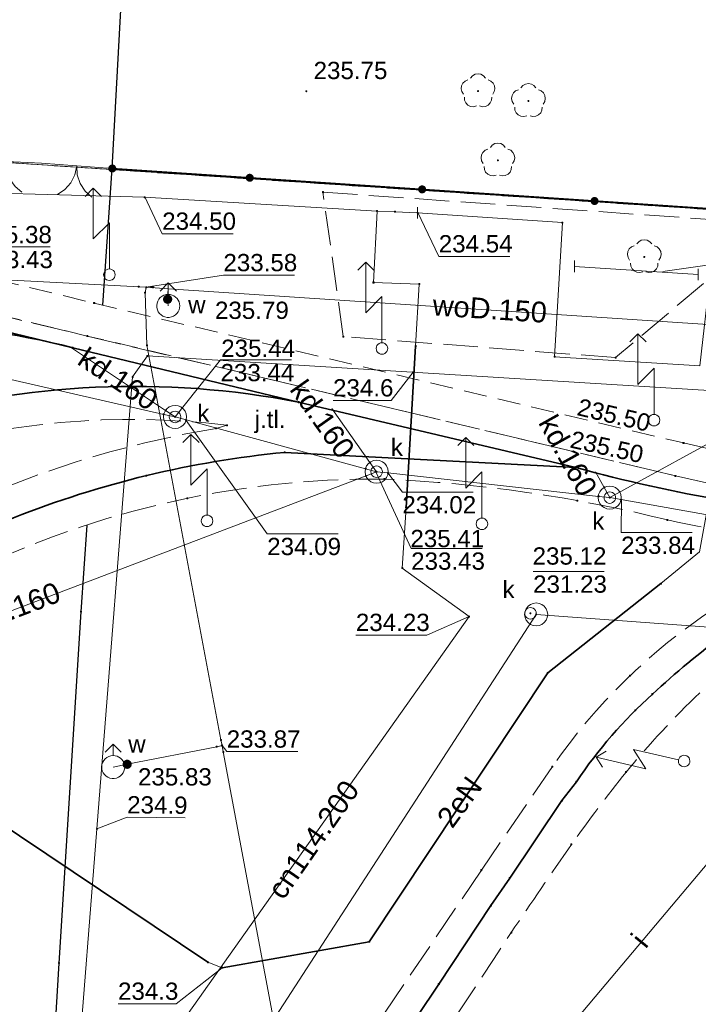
# Model space of a CAD drawing. Header units: metres. Extents: x 6603648 to 6604252, y 5739748 to 5740166.
# Tile 69 of 114: x 6603808 to 6603838, y 5740089 to 5740132. Entities that reach past the tile are written whole.
import ezdxf
from ezdxf.enums import TextEntityAlignment as Align

# ---------------------------------------------------------------- set-up
doc = ezdxf.new("R2010")
doc.units = ezdxf.units.M
for name, pattern in [('PRZER1-1', [1, 0.5, -0.5]), ('PRZER2-1', [1.5, 1, -0.5]), ('PRZER3-1', [2, 1.5, -0.5])]:
    doc.linetypes.add(name, pattern=pattern)
doc.layers.get('0').update_dxf_attribs({"linetype": 'CONTINUOUS'})
for name, color, linetype, lineweight, true_color in [('GEPPGD', 7, 'CONTINUOUS', 18, 0x008000), ('GESDZI', 7, 'CONTINUOUS', 18, 0x008000), ('GESUZY', 7, 'CONTINUOUS', 18, 0x008000), ('GSLKBR', 7, 'CONTINUOUS', 18, 0x0a0909), ('GSLKOG', 7, 'CONTINUOUS', 35, 0x0a0909), ('GSLKOU', 7, 'CONTINUOUS', 18, 0x0a0909), ('GSLKRW', 7, 'CONTINUOUS', 25, 0x0a0909), ('GSLTTR', 7, 'CONTINUOUS', 35, 0x0a0909), ('GSPPRB', 7, 'CONTINUOUS', 18, 0x0a0909), ('GSPRDL', 7, 'CONTINUOUS', 18, 0x008000), ('GSPWPS', 7, 'CONTINUOUS', 13, 0x0a0909), ('GSPWPS_O', 7, 'CONTINUOUS', 13, 0x0a0909), ('GSSKOA', 7, 'CONTINUOUS', 18, 0x0a0909), ('GSSKOA_O', 7, 'CONTINUOUS', 18, 0x0a0909), ('GSSKOD', 7, 'CONTINUOUS', 18, 0x0a0909), ('GULCNP', 7, 'CONTINUOUS', 18, 0xd200d2), ('GULCNP_O', 7, 'CONTINUOUS', 18, 0xd200d2), ('GULCOR', 7, 'CONTINUOUS', 35, 0xd200d2), ('GULENN', 1, 'CONTINUOUS', 18, 0xff0000), ('GULENN_O', 1, 'CONTINUOUS', 18, 0xff0000), ('GULEOR', 1, 'CONTINUOUS', 35, 0xff0000), ('GULIPR', 7, 'CONTINUOUS', 18, 0x0a0909), ('GULIPR_O', 7, 'CONTINUOUS', 18, 0x0a0909), ('GULKDP', 7, 'CONTINUOUS', 18, 0x803300), ('GULKDP_O', 7, 'CONTINUOUS', 18, 0x803300), ('GULWOP', 5, 'CONTINUOUS', 18, 0x0000ff), ('GULWOP_O', 5, 'CONTINUOUS', 18, 0x0000ff), ('GUPCZC', 7, 'CONTINUOUS', 18, 0x0a0909), ('GUPISL', 7, 'CONTINUOUS', 18, 0x0a0909), ('GUPKSD', 7, 'CONTINUOUS', 18, 0x803300), ('GUPKWZ', 7, 'CONTINUOUS', 18, 0x0a0909), ('GUPKWZ_O', 7, 'CONTINUOUS', 18, 0x0a0909), ('GUPWDT', 7, 'CONTINUOUS', 18, 0x0a0909)]:
    doc.layers.add(name, color=color, linetype=linetype, lineweight=lineweight, true_color=true_color)
for name, color, linetype, true_color in [('GUPCSH', 7, 'CONTINUOUS', 0xd200d2), ('GUPCSH_O', 7, 'CONTINUOUS', 0xd200d2), ('GUPESH', 1, 'CONTINUOUS', 0xff0000), ('GUPESH_O', 1, 'CONTINUOUS', 0xff0000), ('GUPKSH', 7, 'CONTINUOUS', 0x803300), ('GUPKSH_O', 7, 'CONTINUOUS', 0x803300), ('GUPWSH', 5, 'CONTINUOUS', 0x0000ff), ('GUPWSH_O', 5, 'CONTINUOUS', 0x0000ff), ('GUPWZA', 7, 'CONTINUOUS', 0x0a0909), ('GUPWZA_O', 7, 'CONTINUOUS', 0x0a0909)]:
    doc.layers.add(name, color=color, linetype=linetype, true_color=true_color)
doc.styles.add('Arial', font='arial.ttf')

# ---------------------------------------------------------------- blocks, each defined once
blk = doc.blocks.new('GSPPRB0')
at = {"color": 0, "lineweight": 18}
blk.add_lwpolyline([(-0.007955, 0.0225), (0.007955, 0.0225), (0.0225, 0.007955), (0.0225, -0.007955), (0.007955, -0.0225), (-0.007955, -0.0225), (-0.0225, -0.007955), (-0.0225, 0.007955)], close=True, dxfattribs=at)
blk = doc.blocks.new('GSPWPS1')
blk.add_hatch(color=0).paths.add_polyline_path([(0, 0.045), (-0.011647, 0.043467), (-0.0225, 0.038971), (-0.03182, 0.03182), (-0.038971, 0.0225), (-0.043467, 0.011647), (-0.045, 0), (-0.043467, -0.011647), (-0.038971, -0.0225), (-0.03182, -0.03182), (-0.0225, -0.038971), (-0.011647, -0.043467), (0, -0.045), (0.011647, -0.043467), (0.0225, -0.038971), (0.03182, -0.03182), (0.038971, -0.0225), (0.043467, -0.011647), (0.045, 0), (0.043467, 0.011647), (0.038971, 0.0225), (0.03182, 0.03182), (0.0225, 0.038971), (0.011647, 0.043467)])
blk = doc.blocks.new('GUPISL1_5')
at = {"color": 0}
for points in [[(3.396745, 1.05234), (3.75, 0.7), (3.396745, 0.34766)], [(0.25, 0), (2.25, 0), (1.55, 0.7), (3.75, 0.7)]]:
    blk.add_lwpolyline(points, dxfattribs=at)
blk.add_lwpolyline([(0.25, 0), (0.241481, -0.064705), (0.216506, -0.125), (0.176777, -0.176777), (0.125, -0.216506), (0.064705, -0.241481), (0, -0.25), (-0.064705, -0.241481), (-0.125, -0.216506), (-0.176777, -0.176777), (-0.216506, -0.125), (-0.241481, -0.064705), (-0.25, 0), (-0.241481, 0.064705), (-0.216506, 0.125), (-0.176777, 0.176777), (-0.125, 0.216506), (-0.064705, 0.241481), (0, 0.25), (0.064705, 0.241481), (0.125, 0.216506), (0.176777, 0.176777), (0.216506, 0.125), (0.241481, 0.064705)], close=True, dxfattribs=at)
blk = doc.blocks.new('GUPESH1')
blk.add_hatch(color=0).paths.add_polyline_path([(0, 0.045), (-0.011647, 0.043467), (-0.0225, 0.038971), (-0.03182, 0.03182), (-0.038971, 0.0225), (-0.043467, 0.011647), (-0.045, 0), (-0.043467, -0.011647), (-0.038971, -0.0225), (-0.03182, -0.03182), (-0.0225, -0.038971), (-0.011647, -0.043467), (0, -0.045), (0.011647, -0.043467), (0.0225, -0.038971), (0.03182, -0.03182), (0.038971, -0.0225), (0.043467, -0.011647), (0.045, 0), (0.043467, 0.011647), (0.038971, 0.0225), (0.03182, 0.03182), (0.0225, 0.038971), (0.011647, 0.043467)])
blk = doc.blocks.new('GUPWDT1')
at = {"color": 0}
blk.add_lwpolyline([(0.5, 0), (0.492404, -0.086824), (0.469846, -0.17101), (0.433013, -0.25), (0.383022, -0.321394), (0.321394, -0.383022), (0.25, -0.433013), (0.17101, -0.469846), (0.086824, -0.492404), (0, -0.5), (-0.086824, -0.492404), (-0.17101, -0.469846), (-0.25, -0.433013), (-0.32743, -0.377875), (-0.393027, -0.309079), (-0.444418, -0.229113), (-0.479746, -0.140866), (-0.497736, -0.047528), (-0.497736, 0.047528), (-0.479746, 0.140866), (-0.444418, 0.229113), (-0.393027, 0.309079), (-0.32743, 0.377875), (-0.25, 0.433013), (-0.163534, 0.4725), (-0.071157, 0.494911), (0.023791, 0.499434), (0.117879, 0.485906), (0.207708, 0.454816), (0.290028, 0.407288), (0.361867, 0.34504), (0.420627, 0.27032), (0.464184, 0.185831), (0.490964, 0.094626)], close=True, dxfattribs=at)
for points in [[(0.5, 0), (1, 0)], [(0.646447, 0.353553), (1, 0), (0.646447, -0.353553)]]:
    blk.add_lwpolyline(points, dxfattribs=at)
blk = doc.blocks.new('GUPWZA1')
blk.add_hatch(color=0).paths.add_polyline_path([(0, 0.2), (-0.051764, 0.193185), (-0.1, 0.173205), (-0.141421, 0.141421), (-0.173205, 0.1), (-0.193185, 0.051764), (-0.2, 0), (-0.193185, -0.051764), (-0.173205, -0.1), (-0.141421, -0.141421), (-0.1, -0.173205), (-0.051764, -0.193185), (0, -0.2), (0.051764, -0.193185), (0.1, -0.173205), (0.141421, -0.141421), (0.173205, -0.1), (0.193185, -0.051764), (0.2, 0), (0.193185, 0.051764), (0.173205, 0.1), (0.141421, 0.141421), (0.1, 0.173205), (0.051764, 0.193185)])
blk = doc.blocks.new('GUPKWZ1_1')
at = {"color": 0}
blk.add_lwpolyline([(0.25, 0), (0.241481, -0.064705), (0.216506, -0.125), (0.176777, -0.176777), (0.125, -0.216506), (0.064705, -0.241481), (0, -0.25), (-0.064705, -0.241481), (-0.125, -0.216506), (-0.176777, -0.176777), (-0.216506, -0.125), (-0.241481, -0.064705), (-0.25, 0), (-0.241481, 0.064705), (-0.216506, 0.125), (-0.176777, 0.176777), (-0.125, 0.216506), (-0.064705, 0.241481), (0, 0.25), (0.064705, 0.241481), (0.125, 0.216506), (0.176777, 0.176777), (0.216506, 0.125), (0.241481, 0.064705)], close=True, dxfattribs=at)
blk = doc.blocks.new('GSPRDL1')
blk.add_hatch(color=0).paths.add_polyline_path([(-0.045, 0), (-0.042798, -0.013906), (-0.036406, -0.02645), (-0.02645, -0.036406), (-0.013906, -0.042798), (0, -0.045), (0.013906, -0.042798), (0.02645, -0.036406), (0.036406, -0.02645), (0.042798, -0.013906), (0.045, 0), (0.042798, 0.013906), (0.036406, 0.02645), (0.02645, 0.036406), (0.013906, 0.042798), (0, 0.045), (-0.013906, 0.042798), (-0.02645, 0.036406), (-0.036406, 0.02645), (-0.042798, 0.013906)])
at = {"color": 0}
for points in [[(-0.646351, 0.068773), (-0.677512, 0.194901), (-0.663766, 0.324092), (-0.606763, 0.440839), (-0.513345, 0.531129), (-0.394725, 0.584125), (-0.265141, 0.593465)], [(-0.134326, 0.635969), (-0.024001, 0.70458), (0.103115, 0.731429), (0.231763, 0.713292), (0.346501, 0.652348), (0.433559, 0.55591), (0.482485, 0.435555)], [(0.563333, 0.324277), (0.662679, 0.240553), (0.727494, 0.127956), (0.75, 0), (0.727494, -0.127956), (0.662679, -0.240553), (0.563333, -0.324277)], [(-0.265141, -0.593465), (-0.394725, -0.584125), (-0.513345, -0.531129), (-0.606763, -0.440839), (-0.663766, -0.324092), (-0.677512, -0.194901), (-0.646351, -0.068773)], [(0.482485, -0.435555), (0.433559, -0.55591), (0.346501, -0.652348), (0.231763, -0.713292), (0.103115, -0.731429), (-0.024001, -0.70458), (-0.134326, -0.635969)]]:
    blk.add_lwpolyline(points, dxfattribs=at)
blk = doc.blocks.new('GUPKSD1_1')
at = {"color": 0}
blk.add_lwpolyline([(0.5, 0), (0.482963, -0.12941), (0.433013, -0.25), (0.353553, -0.353553), (0.25, -0.433013), (0.12941, -0.482963), (0, -0.5), (-0.12941, -0.482963), (-0.25, -0.433013), (-0.353553, -0.353553), (-0.433013, -0.25), (-0.482963, -0.12941), (-0.5, 0), (-0.482963, 0.12941), (-0.433013, 0.25), (-0.353553, 0.353553), (-0.25, 0.433013), (-0.12941, 0.482963), (0, 0.5), (0.12941, 0.482963), (0.25, 0.433013), (0.353553, 0.353553), (0.433013, 0.25), (0.482963, 0.12941)], close=True, dxfattribs=at)
blk = doc.blocks.new('GEPPGD1_2')
blk.add_hatch(color=0).paths.add_polyline_path([(-0.045, 0), (-0.042798, -0.013906), (-0.036406, -0.02645), (-0.02645, -0.036406), (-0.013906, -0.042798), (0, -0.045), (0.013906, -0.042798), (0.02645, -0.036406), (0.036406, -0.02645), (0.042798, -0.013906), (0.045, 0), (0.042798, 0.013906), (0.036406, 0.02645), (0.02645, 0.036406), (0.013906, 0.042798), (0, 0.045), (-0.013906, 0.042798), (-0.02645, 0.036406), (-0.036406, 0.02645), (-0.042798, 0.013906)])
blk = doc.blocks.new('GUPKSH1')
blk.add_hatch(color=0).paths.add_polyline_path([(0, 0.045), (-0.011647, 0.043467), (-0.0225, 0.038971), (-0.03182, 0.03182), (-0.038971, 0.0225), (-0.043467, 0.011647), (-0.045, 0), (-0.043467, -0.011647), (-0.038971, -0.0225), (-0.03182, -0.03182), (-0.0225, -0.038971), (-0.011647, -0.043467), (0, -0.045), (0.011647, -0.043467), (0.0225, -0.038971), (0.03182, -0.03182), (0.038971, -0.0225), (0.043467, -0.011647), (0.045, 0), (0.043467, 0.011647), (0.038971, 0.0225), (0.03182, 0.03182), (0.0225, 0.038971), (0.011647, 0.043467)])
blk = doc.blocks.new('GUPWSH1')
blk.add_hatch(color=0).paths.add_polyline_path([(0, 0.045), (-0.011647, 0.043467), (-0.0225, 0.038971), (-0.03182, 0.03182), (-0.038971, 0.0225), (-0.043467, 0.011647), (-0.045, 0), (-0.043467, -0.011647), (-0.038971, -0.0225), (-0.03182, -0.03182), (-0.0225, -0.038971), (-0.011647, -0.043467), (0, -0.045), (0.011647, -0.043467), (0.0225, -0.038971), (0.03182, -0.03182), (0.038971, -0.0225), (0.043467, -0.011647), (0.045, 0), (0.043467, 0.011647), (0.038971, 0.0225), (0.03182, 0.03182), (0.0225, 0.038971), (0.011647, 0.043467)])
blk = doc.blocks.new('GUPCZC1')
at = {"color": 0}
blk.add_lwpolyline([(0, 0.25), (0, -0.25)], dxfattribs=at)
blk = doc.blocks.new('GUPCSH1')
blk.add_hatch(color=0).paths.add_polyline_path([(0, 0.045), (-0.011647, 0.043467), (-0.0225, 0.038971), (-0.03182, 0.03182), (-0.038971, 0.0225), (-0.043467, 0.011647), (-0.045, 0), (-0.043467, -0.011647), (-0.038971, -0.0225), (-0.03182, -0.03182), (-0.0225, -0.038971), (-0.011647, -0.043467), (0, -0.045), (0.011647, -0.043467), (0.0225, -0.038971), (0.03182, -0.03182), (0.038971, -0.0225), (0.043467, -0.011647), (0.045, 0), (0.043467, 0.011647), (0.038971, 0.0225), (0.03182, 0.03182), (0.0225, 0.038971), (0.011647, 0.043467)])
blk = doc.blocks.new('GSLKBR1')
at = {"color": 0}
for points in [[(0, 0), (-0.051111, -0.388229), (-0.200962, -0.75), (-0.43934, -1.06066), (-0.75, -1.299038)], [(0.75, -1.299038), (0.43934, -1.06066), (0.200962, -0.75), (0.051111, -0.388229), (0, 0)]]:
    blk.add_lwpolyline(points, dxfattribs=at)
blk = doc.blocks.new('GSLKOG2')
blk.add_hatch(color=0).paths.add_polyline_path([(0, 0.175), (-0.045293, 0.169037), (-0.0875, 0.151554), (-0.123744, 0.123744), (-0.151554, 0.0875), (-0.169037, 0.045293), (-0.175, 0), (-0.169037, -0.045293), (-0.151554, -0.0875), (-0.123744, -0.123744), (-0.0875, -0.151554), (-0.045293, -0.169037), (0, -0.175), (0.045293, -0.169037), (0.0875, -0.151554), (0.123744, -0.123744), (0.151554, -0.0875), (0.169037, -0.045293), (0.175, 0), (0.169037, 0.045293), (0.151554, 0.0875), (0.123744, 0.123744), (0.0875, 0.151554), (0.045293, 0.169037)])
blk = doc.blocks.new('GSLKOG1')
blk.add_hatch(color=0).paths.add_polyline_path([(0, 0.175), (-0.045293, 0.169037), (-0.0875, 0.151554), (-0.123744, 0.123744), (-0.151554, 0.0875), (-0.169037, 0.045293), (-0.175, 0), (-0.169037, -0.045293), (-0.151554, -0.0875), (-0.123744, -0.123744), (-0.0875, -0.151554), (-0.045293, -0.169037), (0, -0.175), (0.045293, -0.169037), (0.0875, -0.151554), (0.123744, -0.123744), (0.151554, -0.0875), (0.169037, -0.045293), (0.175, 0), (0.169037, 0.045293), (0.151554, 0.0875), (0.123744, 0.123744), (0.0875, 0.151554), (0.045293, 0.169037)])

msp = doc.modelspace()

# ---------------------------------------------------------------- linework, layer by layer
at = {"layer": 'GESDZI', "color": 96, "linetype": 'Continuous', "lineweight": 18, "true_color": 0x008000}
for p, q in [((6603802.42, 5740125.83), (6603812.44, 5740125.15)), ((6603812.44, 5740125.15), (6603870.28, 5740121.29))]:
    msp.add_line(p, q, dxfattribs=at)
msp.add_lwpolyline([(6603967.36, 5740144.898), (6603974.25, 5740114.35), (6603945.5, 5740116.26), (6603907.39, 5740118.81), (6603870.28, 5740121.29), (6603812.44, 5740125.15), (6603802.42, 5740125.83), (6603751.71, 5740129.25), (6603733.38, 5740130.47), (6603718.41, 5740131.44), (6603715.21, 5740131.65), (6603705.45, 5740125.02), (6603703.24, 5740124.01), (6603702.62, 5740123.39), (6603701.36, 5740122.17), (6603704.324, 5740160.549)], dxfattribs=at)
at = {"layer": 'GESUZY', "color": 96, "linetype": 'PRZER1-1', "lineweight": 18, "true_color": 0x008000}
for points in [[(6603967.36, 5740144.898), (6603974.25, 5740114.35), (6603945.5, 5740116.26), (6603907.39, 5740118.81), (6603870.28, 5740121.29), (6603812.44, 5740125.15), (6603802.42, 5740125.83), (6603751.71, 5740129.25), (6603752.5, 5740141.56), (6603703.109, 5740144.81), (6603704.324, 5740160.549)], [(6603701.42, 5739966.51), (6603692.92, 5740008.31), (6603701.36, 5740122.17), (6603702.62, 5740123.39), (6603703.24, 5740124.01), (6603705.45, 5740125.02), (6603715.21, 5740131.65), (6603718.41, 5740131.44), (6603733.38, 5740130.47), (6603751.71, 5740129.25), (6603802.42, 5740125.83), (6603812.44, 5740125.15), (6603870.28, 5740121.29), (6603907.39, 5740118.81), (6603945.5, 5740116.26), (6603974.25, 5740114.35), (6604018.05, 5740111.43), (6604045.72, 5740109.58), (6604090.22, 5740106.61)]]:
    msp.add_lwpolyline(points, dxfattribs=at)
at = {"layer": 'GSLKBR', "color": 18, "linetype": 'Continuous', "lineweight": 18, "true_color": 0x0a0909}
for points in [[(6603806.326, 5740125.575), (6603809.39, 5740125.426)], [(6603806.326, 5740125.575), (6603809.39, 5740125.426)], [(6603809.39, 5740125.426), (6603812.465, 5740125.198)], [(6603809.39, 5740125.426), (6603812.465, 5740125.198)]]:
    msp.add_lwpolyline(points, dxfattribs=at)
at = {"layer": 'GSLKOG', "color": 18, "linetype": 'Continuous', "lineweight": 35, "true_color": 0x0a0909}
msp.add_lwpolyline([(6603812.465, 5740125.198), (6603839.367, 5740123.387), (6603974.4, 5740114.67)], dxfattribs=at)
at = {"layer": 'GSLKOU', "color": 18, "linetype": 'PRZER3-1', "lineweight": 18, "true_color": 0x0a0909}
msp.add_lwpolyline([(6603821.608, 5740124.171), (6603841.19, 5740122.793), (6603834.314, 5740116.994), (6603822.493, 5740117.907)], close=True, dxfattribs=at)
for points in [[(6603838.554, 5740106.077, 0.09556), (6603831.569, 5740099.246)], [(6603837.967, 5740102.454, 0.027915), (6603834.765, 5740099.01)], [(6603834.765, 5740099.01, 0.010709), (6603832.397, 5740095.872)], [(6603832.397, 5740095.872, 0.00297), (6603829.783, 5740092.048)], [(6603817.403, 5740073.477, 0.002533), (6603829.783, 5740092.048)], [(6603836.748, 5740081.906, 0.004046), (6603841.588, 5740088.974)]]:
    msp.add_lwpolyline(points, format="xyb", dxfattribs=at)
for points in [[(6603831.569, 5740099.246), (6603828.489, 5740094.753)], [(6603828.489, 5740094.753), (6603823.602, 5740087.544)]]:
    msp.add_lwpolyline(points, dxfattribs=at)
at = {"layer": 'GSLKRW', "color": 18, "linetype": 'Continuous', "lineweight": 25, "true_color": 0x0a0909}
msp.add_lwpolyline([(6603812.05, 5740119.27), (6603812.465, 5740125.198), (6603813.16, 5740137.924)], dxfattribs=at)
msp.add_lwpolyline([(6603814.742, 5740073.993, -0.052946), (6603813.287, 5740074.704, -0.137788), (6603810.443, 5740077.898, -0.110204), (6603809.72, 5740083.495), (6603810.156, 5740090.725), (6603811.11, 5740105.967), (6603811.37, 5740109.72)], format="xyb", dxfattribs=at)
at = {"layer": 'GSLTTR', "color": 18, "linetype": 'Continuous', "lineweight": 35, "true_color": 0x0a0909}
for points in [[(6603764.33, 5740111.27), (6603765.19, 5740112.57, -0.111014), (6603772.73, 5740120.01, -0.128504), (6603783.46, 5740123.16, -0.065803), (6603800.5, 5740119.9), (6603810.75, 5740117.42), (6603820.55, 5740115.06), (6603832.58, 5740112.23, 0.050214), (6603845.63, 5740110), (6603857.62, 5740109.22)], [(6603776.42, 5740103.09), (6603777.34, 5740104.44, -0.080054), (6603784.84, 5740112.47, -0.100488), (6603795.13, 5740117.41, -0.128308), (6603810.75, 5740117.42)], [(6603782.72, 5740098.85), (6603783, 5740099.24, -0.103329), (6603792.89, 5740109.38, -0.077438), (6603803.02, 5740114.26, -0.119308), (6603820.55, 5740115.06)], [(6603788.95, 5740094.7), (6603790.48, 5740096.45, -0.053358), (6603798.09, 5740104.2, -0.067571), (6603808.18, 5740110.04, -0.07068), (6603819.95, 5740112.88), (6603832.58, 5740112.23)], [(6603898.63, 5740106.56), (6603886.67, 5740107.38), (6603886.17, 5740107.41), (6603885.54, 5740107.42), (6603873.68, 5740108.19), (6603872.92, 5740108.22, 0.00088), (6603864.42, 5740108.79, -0.005852), (6603859.44, 5740109.11, 0.011442), (6603858.42, 5740109.19, -0.004679), (6603854.42, 5740109.37, 0.01063), (6603853.44, 5740109.4, 0.023542), (6603849.39, 5740109.08, 0.014117), (6603848.38, 5740108.94, 0.025914), (6603844.42, 5740107.8, 0.014042), (6603843.5, 5740107.47, 0.03162), (6603839.9, 5740105.55, 0.012611), (6603839.04, 5740105, 0.025038), (6603835.91, 5740102.39, 0.061522), (6603832.61, 5740098.59), (6603831.98, 5740097.77), (6603829.72, 5740094.41), (6603828.9, 5740093.22), (6603826.64, 5740089.81), (6603823.85, 5740085.64)]]:
    msp.add_lwpolyline(points, format="xyb", dxfattribs=at)
at = {"layer": 'GSSKOA', "color": 18, "linetype": 'PRZER3-1', "lineweight": 18, "true_color": 0x0a0909}
for points in [[(6603789.58, 5740123.15), (6603811.38, 5740117.93), (6603836.91, 5740111.86, 0.039266), (6603844.21, 5740110.76), (6603858.24, 5740109.81), (6603860.53, 5740109.64), (6603860.47, 5740108.48), (6603859.97, 5740108.5), (6603856.79, 5740108.61, 0.1026), (6603845.66, 5740107.54), (6603844.65, 5740107.2), (6603844.21, 5740108.33), (6603843.79, 5740108.23), (6603843.62, 5740108.81, -0.028537), (6603836.56, 5740109.95, 0.050589), (6603824.27, 5740111.72, 0.121883), (6603805.38, 5740107.24, 0.138887)], [(6603794.75, 5740103.06, -0.147427), (6603816.97, 5740113.92), (6603817.44, 5740114.06, 0.211549), (6603790.63, 5740105.87)]]:
    msp.add_lwpolyline(points, format="xyb", dxfattribs=at)
msp.add_lwpolyline([(6603790.63, 5740105.87, -0.211549), (6603817.44, 5740114.06), (6603816.97, 5740113.92, 0.147427), (6603794.75, 5740103.06)], format="xyb", close=True, dxfattribs=at)
at = {"layer": 'GSSKOD', "color": 18, "linetype": 'PRZER2-1', "lineweight": 18, "true_color": 0x0a0909}
msp.add_lwpolyline([(6603769.2, 5740120.24, -0.227586), (6603789.91, 5740124.56), (6603811.68, 5740119.36), (6603837.26, 5740113.29, 0.043343), (6603844.3, 5740112.23), (6603858.29, 5740111.26), (6603858.24, 5740109.81), (6603844.21, 5740110.76, -0.039266), (6603836.91, 5740111.86), (6603811.38, 5740117.93), (6603789.58, 5740123.15, 0.226047), (6603770.58, 5740119.31)], format="xyb", close=True, dxfattribs=at)
at = {"layer": 'GULCNP', "color": 212, "linetype": 'Continuous', "lineweight": 18, "true_color": 0xd200d2}
for points in [[(6603710.517, 5740093.625), (6603711.524, 5740093.486), (6603716.344, 5740129.589), (6603749.32, 5740127.305), (6603767.214, 5740126.064), (6603777.687, 5740125.398), (6603792.698, 5740124.572), (6603803.308, 5740124.244), (6603813.871, 5740123.95), (6603823.96, 5740123.353)], [(6603823.96, 5740123.353), (6603823.805, 5740120.252), (6603825.79, 5740120.182), (6603825.634, 5740117.49), (6603825.216, 5740110.493), (6603825.054, 5740107.861), (6603827.955, 5740105.758), (6603805.789, 5740074.476)], [(6603823.96, 5740123.353), (6603824.732, 5740123.319), (6603825.72, 5740123.276)], [(6603825.72, 5740123.276), (6603832.006, 5740122.854), (6603831.665, 5740117.031), (6603837.975, 5740116.638), (6603838.424, 5740120.568), (6603895.338, 5740116.836), (6603895.913, 5740116.806)], [(6603832.53, 5740120.95), (6603837.9, 5740120.6)]]:
    msp.add_lwpolyline(points, dxfattribs=at)
at = {"layer": 'GULCNP_O', "color": 212, "linetype": 'Continuous', "lineweight": 13, "true_color": 0xd200d2, "flags": 128}
msp.add_lwpolyline([(6603836.356, 5740120.722), (6603841.339, 5740121.432), (6603847.286, 5740121.044)], dxfattribs=at)
at = {"layer": 'GULCOR', "color": 212, "linetype": 'Continuous', "lineweight": 35, "true_color": 0xd200d2}
msp.add_lwpolyline([(6603825.634, 5740117.49), (6603825.216, 5740110.493)], dxfattribs=at)
at = {"layer": 'GULENN', "color": 1, "linetype": 'Continuous', "lineweight": 18, "true_color": 0xff0000}
for points in [[(6603803.77, 5740099.37), (6603816.62, 5740090.76), (6603817.24, 5740090.52), (6603823.62, 5740091.65), (6603831.37, 5740103.31), (6603836.28, 5740107.19), (6603837.95, 5740108.56), (6603839.16, 5740115.14), (6603839.56, 5740117.1), (6603846.63, 5740116.79), (6603848.33, 5740116.69), (6603859.16, 5740115.66), (6603860.75, 5740114), (6603881.31, 5740112.64), (6603898.67, 5740111.16)], [(6603810.946, 5740085.73), (6603811.799, 5740096.541), (6603813.346, 5740116.154), (6603813.988, 5740117.067), (6603857.361, 5740114.396), (6603890.659, 5740112.124), (6603895.753, 5740111.734), (6603899.945, 5740111.208), (6603904.668, 5740111.093), (6603930.574, 5740109.507), (6603934.213, 5740109.185), (6603954.933, 5740107.94), (6603974.098, 5740106.873), (6603975.544, 5740106.112), (6603975.875, 5740104.089)]]:
    msp.add_lwpolyline(points, dxfattribs=at)
at = {"layer": 'GULEOR', "color": 1, "linetype": 'Continuous', "lineweight": 35, "true_color": 0xff0000}
for points in [[(6603816.62, 5740090.76), (6603803.77, 5740099.37), (6603785.78, 5740111.4), (6603770.57, 5740121.53), (6603756.18, 5740121.94)], [(6603836.28, 5740107.19), (6603831.37, 5740103.31), (6603823.62, 5740091.65), (6603817.24, 5740090.52)]]:
    msp.add_lwpolyline(points, dxfattribs=at)
at = {"layer": 'GULIPR', "color": 18, "linetype": 'Continuous', "lineweight": 18, "true_color": 0x0a0909}
msp.add_lwpolyline([(6603968.619, 5740144.814), (6603975.25, 5740116.21), (6603975.36, 5740113.47), (6603975.12, 5740112.55), (6603973.98, 5740112.37), (6603950.48, 5740113.94), (6603946.84, 5740115.52), (6603849.45, 5740122.18), (6603848.6, 5740122), (6603848.27, 5740121.27), (6603845.59, 5740105.6), (6603845.42, 5740103.94), (6603844.83, 5740102.79), (6603829.34, 5740084.41), (6603811.06, 5740057.99), (6603764.25, 5739988.16), (6603763.98, 5739987.31), (6603764.04, 5739986.41), (6603764.26, 5739984.35), (6603764.21, 5739983.52), (6603763.9, 5739982.8), (6603750.78, 5739962.8)], dxfattribs=at)
at = {"layer": 'GULKDP', "color": 36, "linetype": 'Continuous', "lineweight": 18, "true_color": 0x803300}
for points in [[(6603857.17, 5740107.68), (6603856.68, 5740107.74), (6603841.63, 5740109.58), (6603834.55, 5740110.83), (6603834.06, 5740110.92), (6603833.57, 5740110.97), (6603824.43, 5740111.99), (6603823.94, 5740112.04), (6603823.46, 5740112.17), (6603815.67, 5740114.29), (6603815.19, 5740114.42), (6603814.7, 5740114.53), (6603803.49, 5740117.09), (6603803, 5740117.2), (6603802.51, 5740117.31), (6603785.86, 5740121.2), (6603785.37, 5740121.31)], [(6603815.19, 5740114.42), (6603814.78, 5740114.7), (6603810.65, 5740117.44)], [(6603823.94, 5740112.04), (6603823.65, 5740112.44), (6603822, 5740114.78)], [(6603823.94, 5740112.04), (6603823.48, 5740111.86), (6603797.64, 5740102.05), (6603797.18, 5740101.87)], [(6603834.06, 5740110.92), (6603833.82, 5740111.36), (6603833.44, 5740112.03)], [(6603947.669, 5740090.1), (6603915.897, 5740098.102), (6603903.75, 5740100.512), (6603881.271, 5740102.232), (6603850.971, 5740104.375), (6603830.865, 5740105.848), (6603814.503, 5740080.605)]]:
    msp.add_lwpolyline(points, dxfattribs=at)
at = {"layer": 'GULWOP', "color": 5, "linetype": 'Continuous', "lineweight": 18, "true_color": 0x0000ff}
for points in [[(6603978.95, 5740109.49), (6603977.5, 5740109.7), (6603977.24, 5740109.7), (6603976.97, 5740109.64), (6603976.54, 5740109.7), (6603976.29, 5740109.7), (6603974.73, 5740109.89), (6603914.28, 5740113.485), (6603901.324, 5740114.257), (6603814.9, 5740119.98), (6603813.944, 5740120.047), (6603760.741, 5740122.81)], [(6603813.944, 5740120.047), (6603813.893, 5740119.805), (6603813.972, 5740117.528), (6603817.18, 5740100.404), (6603817.229, 5740100.163), (6603817.282, 5740099.884), (6603819.808, 5740086.418), (6603804.827, 5740063.928), (6603804.665, 5740063.685)], [(6603813.609, 5740120.065), (6603813.944, 5740120.047), (6603814.233, 5740120.046)], [(6603814.899, 5740119.984), (6603814.869, 5740119.525), (6603814.895, 5740119.235)], [(6603817.229, 5740100.163), (6603817.001, 5740100.112), (6603813.113, 5740099.347)], [(6603813.113, 5740099.347), (6603812.505, 5740099.227)]]:
    msp.add_lwpolyline(points, dxfattribs=at)
at = {"layer": 'GUPCSH_O', "color": 212, "linetype": 'Continuous', "lineweight": 13, "true_color": 0xd200d2, "flags": 128}
for points in [[(6603813.875, 5740123.968), (6603814.632, 5740122.367), (6603817.712, 5740122.367)], [(6603825.71, 5740123.312), (6603826.637, 5740121.385), (6603829.717, 5740121.385)], [(6603827.956, 5740105.764), (6603826.119, 5740104.957), (6603823.039, 5740104.957)]]:
    msp.add_lwpolyline(points, dxfattribs=at)
at = {"layer": 'GUPESH_O', "color": 1, "linetype": 'Continuous', "lineweight": 13, "true_color": 0xff0000, "flags": 128}
for points in [[(6603825.523, 5740116.356), (6603824.569, 5740115.134), (6603822.049, 5740115.134)], [(6603811.799, 5740096.541), (6603813.106, 5740097.046), (6603815.626, 5740097.021)], [(6603815.235, 5740088.956), (6603817.24, 5740090.52)], [(6603812.715, 5740088.956), (6603812.715, 5740088.956), (6603815.235, 5740088.956)]]:
    msp.add_lwpolyline(points, dxfattribs=at)
at = {"layer": 'GUPKSH_O', "color": 36, "linetype": 'Continuous', "lineweight": 13, "true_color": 0x803300, "flags": 128}
for points in [[(6603803.007, 5740117.214), (6603806.687, 5740121.797), (6603809.767, 5740121.797)], [(6603815.19, 5740114.42), (6603817.165, 5740116.891), (6603820.245, 5740116.891)], [(6603815.678, 5740114.268), (6603819.191, 5740109.345), (6603822.271, 5740109.345)], [(6603834.06, 5740110.92), (6603839.655, 5740113.983), (6603842.735, 5740113.983)], [(6603823.904, 5740112.043), (6603825.438, 5740108.712), (6603828.518, 5740108.712)], [(6603824.433, 5740111.998), (6603825.056, 5740111.154), (6603828.136, 5740111.154)], [(6603834.572, 5740110.83), (6603834.553, 5740109.399), (6603837.633, 5740109.399)], [(6603830.732, 5740107.715), (6603833.812, 5740107.715)]]:
    msp.add_lwpolyline(points, dxfattribs=at)
at = {"layer": 'GUPWSH_O', "color": 5, "linetype": 'Continuous', "lineweight": 13, "true_color": 0x0000ff, "flags": 128}
for points in [[(6603813.944, 5740120.047), (6603817.29, 5740120.567), (6603820.37, 5740120.567)], [(6603817.24, 5740100.164), (6603817.433, 5740099.897), (6603820.513, 5740099.897)]]:
    msp.add_lwpolyline(points, dxfattribs=at)

# ---------------------------------------------------------------- block references
at = {"layer": 'GEPPGD', "color": 96, "linetype": 'Continuous', "lineweight": 18, "true_color": 0x008000, "rotation": 90}
msp.add_blockref('GEPPGD1_2', (6603812.44, 5740125.15), dxfattribs=at)
at = {"layer": 'GSLKBR', "color": 18, "linetype": 'Continuous', "lineweight": 18, "true_color": 0x0a0909}
for p, rotation in [((6603807.858, 5740125.501), 357.2227301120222), ((6603807.858, 5740125.501), 357.2227301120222), ((6603810.927, 5740125.312), 355.7523715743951), ((6603810.927, 5740125.312), 355.7523715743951)]:
    msp.add_blockref('GSLKBR1', p, dxfattribs=dict(at, rotation=rotation))
at = {"layer": 'GSLKOG', "color": 18, "linetype": 'Continuous', "lineweight": 35, "true_color": 0x0a0909, "rotation": 356.1484912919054}
for name, p in [('GSLKOG1', (6603812.465, 5740125.198)), ('GSLKOG2', (6603818.433, 5740124.796)), ('GSLKOG2', (6603818.433, 5740124.796)), ('GSLKOG2', (6603825.916, 5740124.292)), ('GSLKOG2', (6603825.916, 5740124.292)), ('GSLKOG2', (6603833.399, 5740123.788)), ('GSLKOG2', (6603833.399, 5740123.788))]:
    msp.add_blockref(name, p, dxfattribs=at)
at = {"layer": 'GSPPRB', "color": 18, "linetype": 'Continuous', "lineweight": 18, "true_color": 0x0a0909, "rotation": 90}
for p in [(6603812.465, 5740125.198), (6603813.871, 5740123.95), (6603821.608, 5740124.171), (6603823.96, 5740123.353), (6603824.732, 5740123.319), (6603832.006, 5740122.854), (6603813.609, 5740120.065), (6603823.805, 5740120.252), (6603825.79, 5740120.182), (6603813.893, 5740119.805), (6603813.944, 5740120.047), (6603814.233, 5740120.046), (6603811.68, 5740119.36), (6603811.38, 5740117.93), (6603813.972, 5740117.528), (6603822.493, 5740117.907), (6603825.634, 5740117.49), (6603810.75, 5740117.42), (6603813.988, 5740117.067), (6603831.665, 5740117.031), (6603834.314, 5740116.994), (6603813.346, 5740116.154), (6603820.55, 5740115.06), (6603814.7, 5740114.53), (6603814.78, 5740114.7), (6603815.67, 5740114.29), (6603816.97, 5740113.92), (6603817.44, 5740114.06), (6603837.26, 5740113.29), (6603819.95, 5740112.88), (6603823.65, 5740112.44), (6603823.46, 5740112.17), (6603824.43, 5740111.99), (6603832.58, 5740112.23), (6603813.94, 5740111.87), (6603823.48, 5740111.86), (6603824.27, 5740111.72), (6603836.91, 5740111.86), (6603833.82, 5740111.36), (6603815.72, 5740110.89), (6603832.65, 5740110.79), (6603833.57, 5740110.97), (6603834.55, 5740110.83), (6603825.216, 5740110.493), (6603836.56, 5740109.95), (6603825.054, 5740107.861), (6603836.28, 5740107.19), (6603811.11, 5740105.967), (6603827.955, 5740105.758), (6603831.37, 5740103.31), (6603834.941, 5740103.194), (6603835.91, 5740102.39), (6603835.17, 5740101.69), (6603817.18, 5740100.404), (6603817.001, 5740100.112), (6603817.229, 5740100.163), (6603817.282, 5740099.884), (6603831.569, 5740099.246), (6603834.765, 5740099.01), (6603832.61, 5740098.59), (6603831.98, 5740097.77), (6603832.397, 5740095.872), (6603828.489, 5740094.753), (6603829.72, 5740094.41), (6603828.9, 5740093.22), (6603829.783, 5740092.048), (6603823.62, 5740091.65), (6603810.156, 5740090.725), (6603816.62, 5740090.76), (6603817.24, 5740090.52), (6603826.64, 5740089.81)]:
    msp.add_blockref('GSPPRB0', p, dxfattribs=at)
at = {"layer": 'GSPRDL', "color": 96, "linetype": 'Continuous', "lineweight": 18, "true_color": 0x008000, "rotation": 90}
for p in [(6603828.341, 5740128.557), (6603830.53, 5740128.13), (6603829.202, 5740125.553), (6603835.557, 5740121.36)]:
    msp.add_blockref('GSPRDL1', p, dxfattribs=at)
at = {"layer": 'GSPWPS', "color": 18, "linetype": 'Continuous', "lineweight": 13, "true_color": 0x0a0909, "rotation": 90}
for p in [(6603820.889, 5740128.552), (6603837.26, 5740113.29), (6603836.91, 5740111.86)]:
    msp.add_blockref('GSPWPS1', p, dxfattribs=at)
at = {"layer": 'GUPCSH', "color": 212, "linetype": 'Continuous', "lineweight": 5, "true_color": 0xd200d2, "rotation": 90}
for p in [(6603813.871, 5740123.95), (6603825.72, 5740123.276), (6603827.955, 5740105.758)]:
    msp.add_blockref('GUPCSH1', p, dxfattribs=at)
at = {"layer": 'GUPCZC', "color": 18, "linetype": 'Continuous', "lineweight": 18, "true_color": 0x0a0909}
for p in [(6603825.72, 5740123.276), (6603832.53, 5740120.95), (6603837.9, 5740120.6)]:
    msp.add_blockref('GUPCZC1', p, dxfattribs=at)
at = {"layer": 'GUPESH', "color": 1, "linetype": 'Continuous', "lineweight": 5, "true_color": 0xff0000, "rotation": 90}
for p in [(6603825.52, 5740116.36), (6603813.346, 5740116.154), (6603811.799, 5740096.541), (6603817.24, 5740090.52)]:
    msp.add_blockref('GUPESH1', p, dxfattribs=at)
at = {"layer": 'GUPISL', "color": 18, "linetype": 'Continuous', "lineweight": 18, "true_color": 0x0a0909}
for p, rotation in [((6603812.34, 5740120.59), 90), ((6603824.17, 5740117.39), 90), ((6603835.98, 5740114.28), 90), ((6603816.58, 5740109.91), 90), ((6603828.51, 5740109.78), 90), ((6603837.287, 5740099.488), 166.9936798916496)]:
    msp.add_blockref('GUPISL1_5', p, dxfattribs=dict(at, rotation=rotation))
at = {"layer": 'GUPKSD', "color": 36, "linetype": 'Continuous', "lineweight": 18, "true_color": 0x803300, "rotation": 90}
for p in [(6603815.19, 5740114.42), (6603823.94, 5740112.04), (6603834.06, 5740110.92), (6603830.865, 5740105.848)]:
    msp.add_blockref('GUPKSD1_1', p, dxfattribs=at)
at = {"layer": 'GUPKSH', "color": 36, "linetype": 'Continuous', "lineweight": 5, "true_color": 0x803300, "rotation": 90}
for p in [(6603814.7, 5740114.53), (6603814.78, 5740114.7), (6603815.19, 5740114.42), (6603815.19, 5740114.42), (6603815.67, 5740114.29), (6603823.65, 5740112.44), (6603823.46, 5740112.17), (6603823.94, 5740112.04), (6603823.94, 5740112.04), (6603824.43, 5740111.99), (6603823.48, 5740111.86), (6603833.82, 5740111.36), (6603833.57, 5740110.97), (6603834.06, 5740110.92), (6603834.06, 5740110.92), (6603834.55, 5740110.83), (6603830.616, 5740105.898), (6603830.865, 5740105.848)]:
    msp.add_blockref('GUPKSH1', p, dxfattribs=at)
at = {"layer": 'GUPKWZ', "color": 18, "linetype": 'Continuous', "lineweight": 18, "true_color": 0x0a0909, "rotation": 90}
for p in [(6603815.19, 5740114.42), (6603823.94, 5740112.04), (6603834.06, 5740110.92), (6603830.616, 5740105.898)]:
    msp.add_blockref('GUPKWZ1_1', p, dxfattribs=at)
at = {"layer": 'GUPWDT', "color": 18, "linetype": 'Continuous', "lineweight": 18, "true_color": 0x0a0909, "rotation": 90}
for p in [(6603814.895, 5740119.235), (6603812.505, 5740099.227)]:
    msp.add_blockref('GUPWDT1', p, dxfattribs=at)
at = {"layer": 'GUPWSH', "color": 5, "linetype": 'Continuous', "lineweight": 5, "true_color": 0x0000ff, "rotation": 90}
for p in [(6603813.944, 5740120.047), (6603814.869, 5740119.525), (6603817.229, 5740100.163), (6603813.113, 5740099.347)]:
    msp.add_blockref('GUPWSH1', p, dxfattribs=at)
at = {"layer": 'GUPWZA', "color": 18, "linetype": 'Continuous', "lineweight": 5, "true_color": 0x0a0909}
for p, rotation in [((6603814.869, 5740119.525), 294.6292883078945), ((6603813.113, 5740099.347), 90)]:
    msp.add_blockref('GUPWZA1', p, dxfattribs=dict(at, rotation=rotation))

# ---------------------------------------------------------------- texts
at = {"layer": 'GSPWPS_O', "color": 18, "linetype": 'Continuous', "lineweight": 0, "true_color": 0x0a0909, "style": 'Arial'}
for s, rotation, p in [('235.75', 360, (6603821.205, 5740129.077)), ('235.50', 346.762, (6603832.593, 5740114.505)), ('235.50', 347.5372, (6603832.291, 5740113.099))]:
    msp.add_text(s, height=0.75, rotation=rotation, dxfattribs=at).set_placement(p)
at = {"layer": 'GSSKOA_O', "color": 18, "linetype": 'Continuous', "lineweight": 0, "true_color": 0x0a0909, "style": 'Arial'}
msp.add_text('j.tl.', height=0.75, rotation=360, dxfattribs=at).set_placement((6603819.317, 5740113.945), align=Align.CENTER)
at = {"layer": 'GULCNP_O', "color": 212, "linetype": 'Continuous', "lineweight": 0, "true_color": 0xd200d2, "style": 'Arial'}
msp.add_text('cn114.200', height=0.9, rotation=55.231, dxfattribs=at).set_placement((6603821.562, 5740095.828), align=Align.CENTER)
at = {"layer": 'GULENN_O', "color": 1, "linetype": 'Continuous', "lineweight": 0, "true_color": 0xff0000, "style": 'Arial'}
msp.add_text('2eN', height=0.9, rotation=53.895, dxfattribs=at).set_placement((6603827.902, 5740097.451), align=Align.CENTER)
at = {"layer": 'GULIPR_O', "color": 18, "linetype": 'Continuous', "lineweight": 0, "true_color": 0x0a0909, "style": 'Arial'}
msp.add_text('i', height=0.9, rotation=51.0064, dxfattribs=at).set_placement((6603835.7, 5740091.417), align=Align.CENTER)
at = {"layer": 'GULKDP_O', "color": 36, "linetype": 'Continuous', "lineweight": 0, "true_color": 0x803300, "style": 'Arial'}
for rotation, p in [(326.4382, (6603812.466, 5740115.695)), (305.2996, (6603821.223, 5740114.067)), (299.1859, (6603831.855, 5740112.526)), (20.809, (6603808.54, 5740105.774))]:
    msp.add_text('kd.160', height=0.9, rotation=rotation, dxfattribs=at).set_placement(p, align=Align.CENTER)
at = {"layer": 'GULWOP_O', "color": 5, "linetype": 'Continuous', "lineweight": 0, "true_color": 0x0000ff, "style": 'Arial'}
msp.add_text('woD.150', height=0.9, rotation=356.2087, dxfattribs=at).set_placement((6603828.823, 5740118.663), align=Align.CENTER)
at = {"layer": 'GUPCSH_O', "color": 212, "linetype": 'Continuous', "lineweight": 0, "true_color": 0xd200d2, "style": 'Arial'}
for s, p in [('234.50', (6603814.632, 5740122.539)), ('234.54', (6603826.637, 5740121.557)), ('234.23', (6603823.039, 5740105.13))]:
    msp.add_text(s, height=0.75, rotation=360, dxfattribs=at).set_placement(p)
at = {"layer": 'GUPESH_O', "color": 1, "linetype": 'Continuous', "lineweight": 0, "true_color": 0xff0000, "style": 'Arial'}
for s, rotation, p in [('234.6', 360, (6603822.049, 5740115.307)), ('234.9', 359.4215, (6603813.108, 5740097.219)), ('234.3', 360, (6603812.715, 5740089.128))]:
    msp.add_text(s, height=0.75, rotation=rotation, dxfattribs=at).set_placement(p)
at = {"layer": 'GUPKSH_O', "color": 36, "linetype": 'Continuous', "lineweight": 0, "true_color": 0x803300, "style": 'Arial'}
for s, p in [('235.38', (6603806.639, 5740121.956)), ('233.43', (6603806.687, 5740120.875)), ('235.44', (6603817.195, 5740117.024)), ('233.44', (6603817.165, 5740115.968)), ('234.02', (6603825.056, 5740110.232)), ('235.41', (6603825.406, 5740108.768)), ('234.09', (6603819.191, 5740108.423)), ('233.84', (6603834.553, 5740108.476)), ('233.43', (6603825.438, 5740107.789)), ('235.12', (6603830.71, 5740108.01)), ('231.23', (6603830.732, 5740106.792))]:
    msp.add_text(s, height=0.75, rotation=360, dxfattribs=at).set_placement(p)
at = {"layer": 'GUPKWZ_O', "color": 18, "linetype": 'Continuous', "lineweight": 0, "true_color": 0x0a0909, "style": 'Arial'}
for p in [(6603816.68, 5740114.207), (6603825.08, 5740112.73), (6603833.821, 5740109.527), (6603829.926, 5740106.558)]:
    msp.add_text('k', height=0.75, rotation=360, dxfattribs=at).set_placement(p, align=Align.RIGHT)
at = {"layer": 'GUPWSH_O', "color": 5, "linetype": 'Continuous', "lineweight": 0, "true_color": 0x0000ff, "style": 'Arial'}
for s, p in [('233.58', (6603817.29, 5740120.74)), ('235.79', (6603816.924, 5740118.671)), ('233.87', (6603817.433, 5740100.069)), ('235.83', (6603813.582, 5740098.428))]:
    msp.add_text(s, height=0.75, rotation=360, dxfattribs=at).set_placement(p)
at = {"layer": 'GUPWZA_O', "color": 18, "linetype": 'Continuous', "lineweight": 0, "true_color": 0x0a0909, "style": 'Arial'}
for p in [(6603816.515, 5740118.915), (6603813.916, 5740099.857)]:
    msp.add_text('w', height=0.75, rotation=360, dxfattribs=at).set_placement(p, align=Align.RIGHT)

doc.saveas('drawing.dxf')
